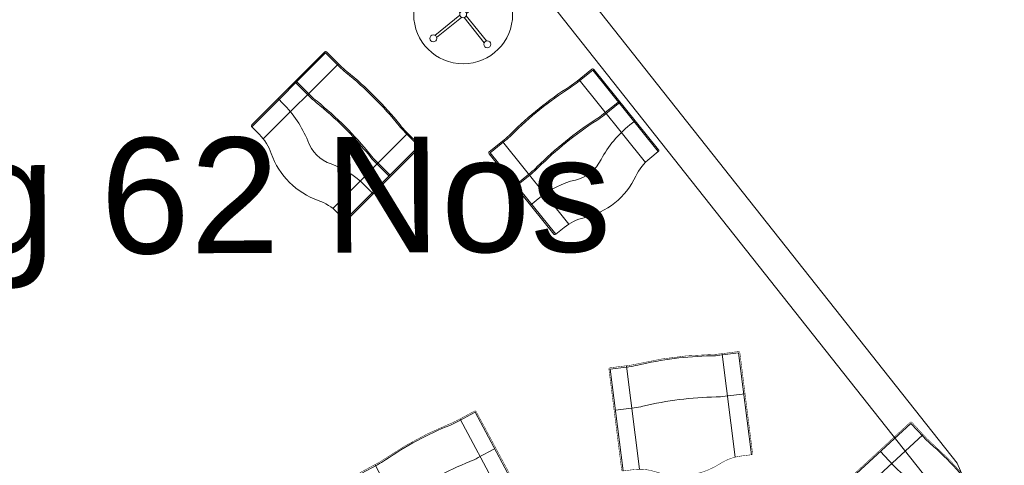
# Model space of a CAD drawing. Header units: millimetres. Extents: x 21148.2 to 21239.2, y 30135 to 30201.8.
# Tile 89 of 189: x 21173.1 to 21179.1, y 30162.4 to 30165.1. Entities that reach past the tile are written whole.
import ezdxf

# ---------------------------------------------------------------- set-up
doc = ezdxf.new("R2010")
doc.units = ezdxf.units.MM
for name, color, linetype, lineweight in [('AR-T1E-20-L1$0$ENHANCE PTB LVL 1 - BUILDING WALLS$0$I-FURN', 7, 'Continuous', 13), ('AR-T1E-20-L1$0$ENHANCE PTB LVL 1 - FURNITURE$0$I-FURN', 7, 'Continuous', 13), ('AR-T1E-20-L1$0$ENHANCE PTB LVL 1 - FURNITURE$0$Seating', 7, 'Continuous', 13), ('AR-T1E-20-L1$0$Gate Seating Boundary', 7, 'Continuous', 13), ('AR-T1E-20-L1$0$Seating', 7, 'Continuous', 13)]:
    doc.layers.add(name, color=color, linetype=linetype, lineweight=lineweight)
doc.styles.add('AR-T1E-20-L1$0$BIAL - T1E - LT - 001 - AR - DWG - 1131 1135r$0$WEST PTB LEVEL 1-ADVERT & S WAVE$0$WEST PTB LEVEL 1-ADVERT & S WAVE$0$WEST PTB LEVEL 1-ADVERT & S WAVE$0$2 Arial_regular_annotative', font='arial.ttf', dxfattribs={"width": 0.8, "height": 2})

# ---------------------------------------------------------------- blocks, each defined once
blk = doc.blocks.new('AR-T1E-20-L1$0$Landseat')
at = {"layer": 'AR-T1E-20-L1$0$Seating', "ltscale": 10}
for p, q in [((72.8, 292.5), (702.4, 292.5)), ((72.8, -292.5), (702.4, -292.5))]:
    blk.add_line(p, q, dxfattribs=at)
at = {"layer": 'AR-T1E-20-L1$0$Seating', "ltscale": 10, "const_width": 3}
blk.add_lwpolyline([(74.8, 392), (74.8, 327.7, -0.112714), (45.1, 197.5, 0.228329), (45.1, -197.5, -0.112714), (74.8, -327.7), (74.8, -392, 0.414214), (82.8, -400), (696.8, -400, 0.414214), (704.8, -392), (704.8, -278.4, -0.026921), (707.7, -224.7, 0.053882), (707.7, 224.7, -0.026921), (704.8, 278.4), (704.8, 392, 0.414214), (696.8, 400), (82.8, 400, 0.414214)], format="xyb", close=True, dxfattribs=at)
at = {"layer": 'AR-T1E-20-L1$0$Seating', "ltscale": 10}
for points in [[(74.8, -392), (696.8, -392), (696.8, -278.4, -0.026921), (699.8, -223.8, 0.053882), (699.8, 223.8, -0.026921), (696.8, 278.4), (696.8, 392), (74.8, 392)], [(446, -400), (446, -278.4, -0.026921), (448.9, -223.8, 0.053882), (448.9, 223.8, -0.026921), (446, 278.4), (446, 392)]]:
    blk.add_lwpolyline(points, format="xyb", dxfattribs=at)
blk = doc.blocks.new('AR-T1E-20-L1$0$ENHANCE PTB LVL 1 - FURNITURE$0$Center Table')
at = {"layer": 'AR-T1E-20-L1$0$ENHANCE PTB LVL 1 - FURNITURE$0$Seating'}
for p, q in [((-157.2, 145.2), (-19.5, 7.5)), ((-145.2, 157.2), (-7.5, 19.5)), ((7.5, 19.5), (145.2, 157.2)), ((19.5, 7.5), (157.2, 145.2)), ((-157.2, -145.2), (-19.5, -7.5)), ((-145.2, -157.2), (-7.5, -19.5)), ((7.5, -19.5), (145.2, -157.2)), ((19.5, -7.5), (157.2, -145.2))]:
    blk.add_line(p, q, dxfattribs=at)
for centre, radius in [((0, 0), 300), ((-164.7, 164.7), 20.9), ((164.7, 164.7), 20.9), ((0, 0), 20.9), ((-164.7, -164.7), 20.9), ((164.7, -164.7), 20.9)]:
    blk.add_circle(centre, radius, dxfattribs=at)
blk = doc.blocks.new('AR-T1E-20-L1$0$ENHANCE PTB LVL 1 - FURNITURE$0$wave seater')
at = {"layer": 'AR-T1E-20-L1$0$ENHANCE PTB LVL 1 - FURNITURE$0$I-FURN'}
for p, q in [((-317.4, 292.2), (312.3, 292.2)), ((-317.4, -292.8), (312.3, -292.8))]:
    blk.add_line(p, q, dxfattribs=at)
blk.add_lwpolyline([(-315.4, 391.7), (-315.4, 327.4, -0.112714), (-345.1, 197.2, 0.228329), (-345.1, -197.8, -0.112714), (-315.4, -328), (-315.4, -392.3, 0.414214), (-307.4, -400.3), (306.6, -400.3, 0.414214), (314.6, -392.3), (314.6, -278.7, -0.026921), (317.5, -225, 0.053882), (317.5, 224.3, -0.026921), (314.6, 278.1), (314.6, 391.7, 0.414214), (306.6, 399.7), (-307.4, 399.7, 0.414214)], format="xyb", close=True, dxfattribs=at)
for points in [[(-315.4, -392.3), (306.6, -392.3), (306.6, -278.7, -0.026921), (309.6, -224.1, 0.053882), (309.6, 223.5, -0.026921), (306.6, 278.1), (306.6, 391.7), (-315.4, 391.7)], [(-85.4, 399.7), (-85.4, 327.4, -0.112714), (-137.9, 97.4, 0.228329), (-137.9, -98, -0.099464), (-85.4, -360.2), (-85.4, -400.3)], [(55.8, -400.3), (55.8, -278.7, -0.026921), (58.7, -224.1, 0.053882), (58.7, 223.5, -0.026921), (55.8, 278.1), (55.8, 391.7)], [(63.8, -400.3), (63.8, -278.7, -0.026921), (66.7, -225, 0.053882), (66.7, 224.3, -0.026921), (63.8, 278.1), (63.8, 391.7)]]:
    blk.add_lwpolyline(points, format="xyb", dxfattribs=at)

msp = doc.modelspace()

# ---------------------------------------------------------------- linework, layer by layer
at = {"layer": 'AR-T1E-20-L1$0$ENHANCE PTB LVL 1 - BUILDING WALLS$0$I-FURN'}
msp.add_lwpolyline([(21151.6176, 30158.22), (21161.7802, 30177.2815, -0.430225), (21166.684, 30177.7857), (21178.8309, 30162.4488, -0.43714), (21176.9638, 30158.0531), (21154.5765, 30153.6581, -0.553804), (21151.6204, 30158.226)], format="xyb", dxfattribs=at)
msp.add_lwpolyline([(21151.7967, 30158.1308), (21161.9487, 30177.1725, -0.426961), (21166.5392, 30177.6463), (21178.6584, 30162.3445, -0.433306), (21176.9102, 30158.2464), (21154.5559, 30153.8579, -0.550633)], format="xyb", close=True, dxfattribs=at)

# ---------------------------------------------------------------- block references
at = {"layer": 'AR-T1E-20-L1$0$ENHANCE PTB LVL 1 - FURNITURE$0$I-FURN'}
for name, p, xscale, yscale, zscale, rotation in [('AR-T1E-20-L1$0$ENHANCE PTB LVL 1 - FURNITURE$0$Center Table', (21175.8361, 30165.1686), -0.000999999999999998, 0.001, 0.001, 263.8488546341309), ('AR-T1E-20-L1$0$ENHANCE PTB LVL 1 - FURNITURE$0$wave seater', (21175.0639, 30164.4313), -0.001018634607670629, 0.001018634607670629, 0.001018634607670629, 225), ('AR-T1E-20-L1$0$ENHANCE PTB LVL 1 - FURNITURE$0$wave seater', (21176.5062, 30164.3361), 0.001018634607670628, 0.001018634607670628, 0.001018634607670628, 128.8488546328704)]:
    msp.add_blockref(name, p, dxfattribs=dict(at, xscale=xscale, yscale=yscale, zscale=zscale, rotation=rotation))
at = {"layer": 'AR-T1E-20-L1$0$Seating', "ltscale": 10}
for p, xscale, yscale, zscale, rotation in [((21177.2041, 30162.3768), 0.0009999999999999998, 0.0009999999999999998, 0.0009999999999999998, 97.19556794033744), ((21175.8926, 30161.9578), -0.001, 0.001, 0.001, 298.2416863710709), ((21178.3045, 30161.9297), 0.0009999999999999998, 0.0009999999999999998, 0.0009999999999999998, 42.66501488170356)]:
    msp.add_blockref('AR-T1E-20-L1$0$Landseat', p, dxfattribs=dict(at, xscale=xscale, yscale=yscale, zscale=zscale, rotation=rotation))

# ---------------------------------------------------------------- texts
at = {"layer": 'AR-T1E-20-L1$0$Gate Seating Boundary', "insert": (21164.09, 30164.3804), "char_height": 0.7, "width": 14.576109, "attachment_point": 1, "rotation": 0.22991, "style": 'AR-T1E-20-L1$0$BIAL - T1E - LT - 001 - AR - DWG - 1131 1135r$0$WEST PTB LEVEL 1-ADVERT & S WAVE$0$WEST PTB LEVEL 1-ADVERT & S WAVE$0$WEST PTB LEVEL 1-ADVERT & S WAVE$0$2 Arial_regular_annotative'}
msp.add_mtext('\\pxqc;{\\W1;General  Seating 62 Nos}', dxfattribs=at)

doc.saveas('drawing.dxf')
